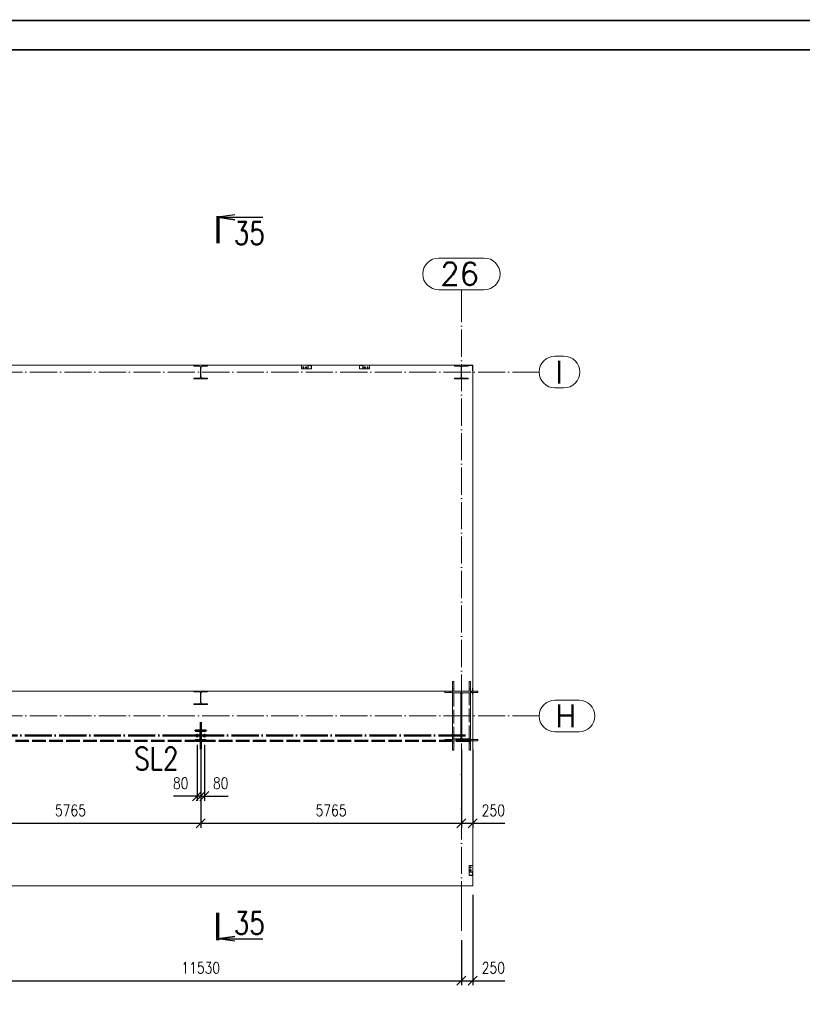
# Paper-space layout 'Layout1' of a CAD drawing. Extents: x -2 to 1380, y -36 to 422.
# Tile 34 of 65: x 797 to 970, y 202 to 420. Entities that reach past the tile are written whole.
import ezdxf
from ezdxf.enums import TextEntityAlignment as Align

# ---------------------------------------------------------------- set-up
doc = ezdxf.new("R2010")
doc.units = 0
for name, pattern in [('ACAD_ISO02W100', [15, 12, -3]), ('ACAD_ISO04W100', [30.5, 24, -3, 0.5, -3]), ('HP_01_CER_B', [8, 5, -1, 1, -1])]:
    doc.linetypes.add(name, pattern=pattern)
doc.layers.get('0').update_dxf_attribs({"linetype": 'CONTINUOUS'})
doc.layers.get('DEFPOINTS').update_dxf_attribs({"color": 132, "linetype": 'CONTINUOUS'})
doc.layers.add('RAMECEK_HP', color=251, linetype='CONTINUOUS')
for name, color, linetype, lineweight in [('SS_1.ET-HALA_TaO-KCE_LEMOVANI', 9, 'CONTINUOUS', 13), ('SS_1.ET-HALA_TaO-KCE_OPLASTENI', 9, 'CONTINUOUS', 13), ('SS_1.ET-HALA_TaO-PODLAHA', 9, 'CONTINUOUS', 13), ('SS_1.ET-HALA_TaO-PRISTAVBA-SLOUP', 9, 'CONTINUOUS', 13), ('SS_1.ET-HALA_TaO-RASTR', 7, 'HP_01_CER_B', 13), ('SS_1.ET-HALA_TaO-SLOUP', 9, 'CONTINUOUS', 13), ('SS_2.ET-HALA_TaO-PRISTAVBA-SLOUP', 122, 'CONTINUOUS', 50), ('SS_KOTY', 3, 'CONTINUOUS', 25), ('SS_PLNA_025', 7, 'CONTINUOUS', 25), ('SS_POPIS', 140, 'CONTINUOUS', 25), ('SS_REZ', 6, 'CONTINUOUS', 70), ('SS_SRAFY', 8, 'CONTINUOUS', 18), ('SS_TEXT7', 6, 'CONTINUOUS', 70)]:
    doc.layers.add(name, color=color, linetype=linetype, lineweight=lineweight)
doc.styles.add('ROMANS', font='romans.shx', dxfattribs={"width": 0.8})
doc.styles.add('romans.shx', font='romans.shx', dxfattribs={"height": 5})
doc.linetypes.add('ZIGZAG', pattern='A,0.00254,-5.08,[131,ltypeshp.shx,S=5.08,R=0,X=-5.08,Y=0],-10.16,[131,ltypeshp.shx,S=5.08,R=180,X=5.08,Y=0],-5.08', length=20.32254)
doc.dimstyles.new('A-1_(2.5)_100AS', dxfattribs={"dimtxt": 2.5, "dimasz": 2, "dimexe": 1, "dimexo": 2, "dimgap": 0, "dimtad": 0, "dimdec": 1, "dimlfac": 100, "dimrnd": 1, "dimtxsty": 'ROMANS', "dimblk1": 'OBLIQUE', "dimblk2": 'OBLIQUE', "dimsah": 1, "dimcen": 2, "dimclrd": 256, "dimclre": 256, "dimclrt": 256, "dimadec": 1, "dimazin": 2, "dimtfac": 0.714286, "dimtdec": 1, "dimtmove": 0, "dimatfit": 3, "dimldrblk": 'OPEN', "dimfxl": 1, "dimtvp": 1.142857, "dimtfill": 1, "dimtolj": 1, "dimlwd": -1, "dimlwe": -1, "dimarcsym": 0})

# ---------------------------------------------------------------- blocks, each defined once
blk = doc.blocks.new('*U6')
at = {"layer": 'RAMECEK_HP', "lineweight": 35, "const_width": 0.35}
for points in [[(0, 420), (0, 0), (1188, 0), (1188, 420)], [(6.5, 413.5), (6.5, 6.5), (1181.5, 6.5), (1181.5, 413.5)]]:
    blk.add_lwpolyline(points, close=True, dxfattribs=at)
at = {"layer": 'DEFPOINTS', "style": 'ROMANS', "width": 0.8}
blk.add_attdef('TISK', text='', height=10, dxfattribs=at).set_placement((1188, -33), align=Align.RIGHT)
blk = doc.blocks.new('0KRIZ')
at = {"color": 0, "linetype": 'ByBlock', "ltscale": 0.5}
for p, q in [((0, -0.5), (0, 0.5)), ((-0.5, 0), (0.5, 0))]:
    blk.add_line(p, q, dxfattribs=at)
blk = doc.blocks.new('_Oblique')
at = {"color": 0, "linetype": 'ByBlock', "lineweight": -2}
blk.add_line((-0.5, -0.5), (0.5, 0.5), dxfattribs=at)
blk = doc.blocks.new('*D34')
at = {"layer": 'DEFPOINTS', "color": 0, "transparency": 16777216}
for p in [(779.48, 218.62), (894.78, 218.62), (894.78, 207.61)]:
    blk.add_point(p, dxfattribs=at)
at = {"layer": 'SS_KOTY', "transparency": 16777216}
for p, q in [((779.48, 216.62), (779.48, 206.61)), ((894.78, 216.62), (894.78, 206.61)), ((779.48, 207.61), (894.78, 207.61))]:
    blk.add_line(p, q, dxfattribs=at)
at = {"layer": 'SS_KOTY', "transparency": 16777216, "xscale": 2, "yscale": 2, "zscale": 2, "rotation": 180}
blk.add_blockref('_Oblique', (779.48, 207.61), dxfattribs=at)
at = {"layer": 'SS_KOTY', "transparency": 16777216, "xscale": 2, "yscale": 2, "zscale": 2}
blk.add_blockref('_Oblique', (894.78, 207.61), dxfattribs=at)
at = {"layer": 'SS_KOTY', "transparency": 16777216, "insert": (837.13, 210.47), "char_height": 2.5, "attachment_point": 5, "style": 'ROMANS', "bg_fill": 3, "box_fill_scale": 1.1, "bg_fill_color": 256, "bg_fill_true_color": 13158600, "bg_fill_transparency": 0}
blk.add_mtext('\\A1;11530', dxfattribs=at)
blk = doc.blocks.new('_OPEN')
at = {"color": 0, "linetype": 'ByBlock'}
for p, q in [((-1, 0.17), (0, 0)), ((0, 0), (-1, -0.17)), ((0, 0), (-1, 0))]:
    blk.add_line(p, q, dxfattribs=at)
blk = doc.blocks.new('*D35')
at = {"layer": 'DEFPOINTS', "color": 0, "transparency": 16777216}
for p in [(897.28, 228.62), (894.78, 218.62), (897.28, 207.61)]:
    blk.add_point(p, dxfattribs=at)
at = {"layer": 'SS_KOTY', "transparency": 16777216}
for p, q in [((897.28, 226.62), (897.28, 206.61)), ((894.78, 216.62), (894.78, 206.61)), ((894.78, 207.61), (897.28, 207.61)), ((897.28, 207.61), (904.42, 207.61))]:
    blk.add_line(p, q, dxfattribs=at)
at = {"layer": 'SS_KOTY', "transparency": 16777216, "xscale": 2, "yscale": 2, "zscale": 2, "rotation": 180}
blk.add_blockref('_Oblique', (894.78, 207.61), dxfattribs=at)
at = {"layer": 'SS_KOTY', "transparency": 16777216, "xscale": 2, "yscale": 2, "zscale": 2}
blk.add_blockref('_Oblique', (897.28, 207.61), dxfattribs=at)
at = {"layer": 'SS_KOTY', "transparency": 16777216, "insert": (901.85, 210.47), "char_height": 2.5, "attachment_point": 5, "style": 'ROMANS', "bg_fill": 3, "box_fill_scale": 1.1, "bg_fill_color": 256, "bg_fill_true_color": 13158600, "bg_fill_transparency": 0}
blk.add_mtext('\\A1;250', dxfattribs=at)
blk = doc.blocks.new('*D89')
at = {"layer": 'DEFPOINTS', "color": 0, "transparency": 16777216}
for p in [(836.33, 261.83), (837.13, 261.83), (836.33, 248.44)]:
    blk.add_point(p, dxfattribs=at)
at = {"layer": 'SS_KOTY', "transparency": 16777216}
for p, q in [((836.33, 259.83), (836.33, 247.44)), ((837.13, 259.83), (837.13, 247.44)), ((836.33, 248.44), (831.09, 248.44)), ((837.13, 248.44), (836.33, 248.44))]:
    blk.add_line(p, q, dxfattribs=at)
at = {"layer": 'SS_KOTY', "transparency": 16777216, "xscale": 2, "yscale": 2, "zscale": 2, "rotation": 180}
blk.add_blockref('_Oblique', (836.33, 248.44), dxfattribs=at)
at = {"layer": 'SS_KOTY', "transparency": 16777216, "xscale": 2, "yscale": 2, "zscale": 2}
blk.add_blockref('_Oblique', (837.13, 248.44), dxfattribs=at)
at = {"layer": 'SS_KOTY', "transparency": 16777216, "insert": (832.71, 251.3), "char_height": 2.5, "attachment_point": 5, "style": 'ROMANS', "bg_fill": 3, "box_fill_scale": 1.1, "bg_fill_color": 256, "bg_fill_true_color": 13158600, "bg_fill_transparency": 0}
blk.add_mtext('\\A1;80', dxfattribs=at)
blk = doc.blocks.new('*D90')
at = {"layer": 'DEFPOINTS', "color": 0, "transparency": 16777216}
for p in [(837.13, 261.83), (837.93, 261.83), (837.93, 248.44)]:
    blk.add_point(p, dxfattribs=at)
at = {"layer": 'SS_KOTY', "transparency": 16777216}
for p, q in [((837.13, 259.83), (837.13, 247.44)), ((837.93, 259.83), (837.93, 247.44)), ((837.13, 248.44), (837.93, 248.44)), ((837.93, 248.44), (843.17, 248.44))]:
    blk.add_line(p, q, dxfattribs=at)
at = {"layer": 'SS_KOTY', "transparency": 16777216, "xscale": 2, "yscale": 2, "zscale": 2, "rotation": 180}
blk.add_blockref('_Oblique', (837.13, 248.44), dxfattribs=at)
at = {"layer": 'SS_KOTY', "transparency": 16777216, "xscale": 2, "yscale": 2, "zscale": 2}
blk.add_blockref('_Oblique', (837.93, 248.44), dxfattribs=at)
at = {"layer": 'SS_KOTY', "transparency": 16777216, "insert": (841.55, 251.3), "char_height": 2.5, "attachment_point": 5, "style": 'ROMANS', "bg_fill": 3, "box_fill_scale": 1.1, "bg_fill_color": 256, "bg_fill_true_color": 13158600, "bg_fill_transparency": 0}
blk.add_mtext('\\A1;80', dxfattribs=at)
blk = doc.blocks.new('*D92')
at = {"layer": 'DEFPOINTS', "color": 0, "transparency": 16777216}
for p in [(837.13, 261.83), (779.48, 260.68, 5), (837.13, 242.44)]:
    blk.add_point(p, dxfattribs=at)
at = {"layer": 'SS_KOTY', "transparency": 16777216}
for p, q in [((837.13, 259.83), (837.13, 241.44)), ((779.48, 258.68), (779.48, 241.44)), ((779.48, 242.44), (837.13, 242.44))]:
    blk.add_line(p, q, dxfattribs=at)
at = {"layer": 'SS_KOTY', "transparency": 16777216, "xscale": 2, "yscale": 2, "zscale": 2, "rotation": 180}
blk.add_blockref('_Oblique', (779.48, 242.44), dxfattribs=at)
at = {"layer": 'SS_KOTY', "transparency": 16777216, "xscale": 2, "yscale": 2, "zscale": 2}
blk.add_blockref('_Oblique', (837.13, 242.44), dxfattribs=at)
at = {"layer": 'SS_KOTY', "transparency": 16777216, "insert": (808.31, 245.3), "char_height": 2.5, "attachment_point": 5, "style": 'ROMANS', "bg_fill": 3, "box_fill_scale": 1.1, "bg_fill_color": 256, "bg_fill_true_color": 13158600, "bg_fill_transparency": 0}
blk.add_mtext('\\A1;5765', dxfattribs=at)
blk = doc.blocks.new('*D93')
at = {"layer": 'DEFPOINTS', "color": 0, "transparency": 16777216}
for p in [(837.13, 261.83), (894.78, 260.68, 5), (894.78, 242.44)]:
    blk.add_point(p, dxfattribs=at)
at = {"layer": 'SS_KOTY', "transparency": 16777216}
for p, q in [((837.13, 259.83), (837.13, 241.44)), ((894.78, 258.68), (894.78, 241.44)), ((837.13, 242.44), (894.78, 242.44))]:
    blk.add_line(p, q, dxfattribs=at)
at = {"layer": 'SS_KOTY', "transparency": 16777216, "xscale": 2, "yscale": 2, "zscale": 2, "rotation": 180}
blk.add_blockref('_Oblique', (837.13, 242.44), dxfattribs=at)
at = {"layer": 'SS_KOTY', "transparency": 16777216, "xscale": 2, "yscale": 2, "zscale": 2}
blk.add_blockref('_Oblique', (894.78, 242.44), dxfattribs=at)
at = {"layer": 'SS_KOTY', "transparency": 16777216, "insert": (865.96, 245.3), "char_height": 2.5, "attachment_point": 5, "style": 'ROMANS', "bg_fill": 3, "box_fill_scale": 1.1, "bg_fill_color": 256, "bg_fill_true_color": 13158600, "bg_fill_transparency": 0}
blk.add_mtext('\\A1;5765', dxfattribs=at)
blk = doc.blocks.new('*D94')
at = {"layer": 'DEFPOINTS', "color": 0, "transparency": 16777216}
for p in [(894.78, 260.68, 5), (897.28, 260.68, -2.5), (897.28, 242.44)]:
    blk.add_point(p, dxfattribs=at)
at = {"layer": 'SS_KOTY', "transparency": 16777216}
for p, q in [((894.78, 258.68), (894.78, 241.44)), ((897.28, 258.68), (897.28, 241.44)), ((894.78, 242.44), (897.28, 242.44)), ((897.28, 242.44), (904.42, 242.44))]:
    blk.add_line(p, q, dxfattribs=at)
at = {"layer": 'SS_KOTY', "transparency": 16777216, "xscale": 2, "yscale": 2, "zscale": 2, "rotation": 180}
blk.add_blockref('_Oblique', (894.78, 242.44), dxfattribs=at)
at = {"layer": 'SS_KOTY', "transparency": 16777216, "xscale": 2, "yscale": 2, "zscale": 2}
blk.add_blockref('_Oblique', (897.28, 242.44), dxfattribs=at)
at = {"layer": 'SS_KOTY', "transparency": 16777216, "insert": (901.85, 245.3), "char_height": 2.5, "attachment_point": 5, "style": 'ROMANS', "bg_fill": 3, "box_fill_scale": 1.1, "bg_fill_color": 256, "bg_fill_true_color": 13158600, "bg_fill_transparency": 0}
blk.add_mtext('\\A1;250', dxfattribs=at)
blk = doc.blocks.new('*U109')
at = {"layer": 'SS_PLNA_025'}
blk.add_lwpolyline([(3.78, 6.25), (0, 5.72), (3.78, 5.2), (0, 5.72), (10, 5.72)], dxfattribs=at)
at = {"layer": 'SS_REZ'}
blk.add_line((0, 5.99), (0, 0), dxfattribs=at)
at = {"layer": 'SS_TEXT7', "style": 'ROMANS', "width": 0.8}
blk.add_attdef('REZs', text='', height=5, dxfattribs=at).set_placement((7, -0.28), align=Align.CENTER)
blk = doc.blocks.new('*U108')
at = {"layer": 'SS_PLNA_025'}
blk.add_lwpolyline([(3.78, -6.25), (0, -5.72), (3.78, -5.2), (0, -5.72), (10, -5.72)], dxfattribs=at)
at = {"layer": 'SS_REZ'}
blk.add_line((0, -5.99), (0, 0), dxfattribs=at)
at = {"layer": 'SS_TEXT7', "style": 'ROMANS', "width": 0.8}
blk.add_attdef('REZs', text='', height=5, dxfattribs=at).set_placement((7, -4.72), align=Align.CENTER)

psp = doc.layouts.get("Layout1")

# ---------------------------------------------------------------- linework, layer by layer
at = {"layer": 'SS_1.ET-HALA_TaO-KCE_LEMOVANI', "color": 5, "linetype": 'Continuous', "ltscale": 0.25}
for p, q in [((859.4319, 343.7303), (860.9319, 343.7303)), ((859.4319, 343.7303), (859.4319, 342.9303)), ((859.4319, 342.9303), (860.9319, 342.9303)), ((859.8319, 343.3898), (859.7371, 343.335)), ((859.7371, 343.335), (859.7371, 343.2255)), ((859.7371, 343.2255), (859.8319, 343.1708)), ((859.9267, 343.335), (859.8319, 343.3898)), ((859.8319, 343.1708), (859.9267, 343.2255)), ((859.9267, 343.2255), (859.9267, 343.335)), ((860.4319, 343.3898), (860.3371, 343.335)), ((860.3371, 343.335), (860.3371, 343.2255)), ((860.3371, 343.2255), (860.4319, 343.1708)), ((860.5267, 343.335), (860.4319, 343.3898)), ((860.4319, 343.1708), (860.5267, 343.2255)), ((860.5267, 343.2255), (860.5267, 343.335)), ((860.8319, 343.6303), (860.8319, 343.0303)), ((860.8819, 343.0303), (860.8819, 343.6303)), ((860.9319, 343.7303), (861.5319, 343.7303)), ((860.9319, 343.6803), (861.5319, 343.6803)), ((861.5319, 342.9803), (860.9319, 342.9803)), ((860.9319, 342.9303), (861.5319, 342.9303)), ((861.5319, 343.7303), (861.6319, 343.7303)), ((861.5319, 342.9303), (861.6319, 342.9303)), ((861.5819, 343.6303), (861.5819, 343.0303)), ((861.6319, 343.7303), (861.6319, 343.6303)), ((861.6319, 343.6303), (861.6319, 343.0303)), ((861.6319, 343.0303), (861.6319, 342.9303)), ((872.2319, 343.7303), (872.3319, 343.7303)), ((872.2319, 343.7303), (872.2319, 343.6303)), ((872.2319, 343.6303), (872.2319, 343.0303)), ((872.2319, 343.0303), (872.2319, 342.9303)), ((872.2319, 342.9303), (872.3319, 342.9303)), ((872.2819, 343.0303), (872.2819, 343.6303)), ((872.3319, 343.7303), (872.9319, 343.7303)), ((872.3319, 343.6803), (872.9319, 343.6803)), ((872.9319, 342.9803), (872.3319, 342.9803)), ((872.3319, 342.9303), (872.9319, 342.9303)), ((872.9319, 343.7303), (874.4319, 343.7303)), ((872.9319, 342.9303), (874.4319, 342.9303)), ((872.9819, 343.6303), (872.9819, 343.0303)), ((873.0319, 343.0303), (873.0319, 343.6303)), ((873.4319, 343.3898), (873.3371, 343.335)), ((873.3371, 343.335), (873.3371, 343.2255)), ((873.3371, 343.2255), (873.4319, 343.1708)), ((873.5267, 343.335), (873.4319, 343.3898)), ((873.4319, 343.1708), (873.5267, 343.2255)), ((873.5267, 343.2255), (873.5267, 343.335)), ((874.0319, 343.3898), (873.9371, 343.335)), ((873.9371, 343.335), (873.9371, 343.2255)), ((873.9371, 343.2255), (874.0319, 343.1708)), ((874.1267, 343.335), (874.0319, 343.3898)), ((874.0319, 343.1708), (874.1267, 343.2255)), ((874.1267, 343.2255), (874.1267, 343.335)), ((874.4319, 342.9303), (874.4319, 343.7303)), ((897.2819, 233.0803), (896.4819, 233.0803)), ((896.4819, 231.5803), (896.4819, 233.0803)), ((897.2819, 233.0803), (897.2819, 231.5803)), ((896.4819, 230.9803), (896.4819, 231.5803)), ((896.4819, 230.8803), (896.4819, 230.9803)), ((896.4819, 230.8803), (896.5819, 230.8803)), ((896.5319, 230.9803), (896.5319, 231.5803)), ((897.1819, 231.6803), (896.5819, 231.6803)), ((896.5819, 231.6303), (897.1819, 231.6303)), ((897.1819, 230.9303), (896.5819, 230.9303)), ((896.5819, 230.8803), (897.1819, 230.8803)), ((896.7771, 232.7751), (896.7224, 232.6803)), ((896.7224, 232.6803), (896.7771, 232.5854)), ((896.7771, 232.1751), (896.7224, 232.0803)), ((896.7224, 232.0803), (896.7771, 231.9854)), ((896.8866, 232.7751), (896.7771, 232.7751)), ((896.7771, 232.5854), (896.8866, 232.5854)), ((896.8866, 232.1751), (896.7771, 232.1751)), ((896.7771, 231.9854), (896.8866, 231.9854)), ((896.9414, 232.6803), (896.8866, 232.7751)), ((896.8866, 232.5854), (896.9414, 232.6803)), ((896.9414, 232.0803), (896.8866, 232.1751)), ((896.8866, 231.9854), (896.9414, 232.0803)), ((897.1819, 230.8803), (897.2819, 230.8803)), ((897.2319, 231.5803), (897.2319, 230.9803)), ((897.2819, 231.5803), (897.2819, 230.9803)), ((897.2819, 230.9803), (897.2819, 230.8803))]:
    psp.add_line(p, q, dxfattribs=at)
at = {"layer": 'SS_1.ET-HALA_TaO-KCE_LEMOVANI', "color": 9, "linetype": 'ACAD_ISO04W100', "ltscale": 0.25}
for p, q in [((859.7119, 343.2803), (859.9519, 343.2803)), ((859.7719, 343.2803), (859.8919, 343.2803)), ((859.8319, 343.1603), (859.8319, 343.4003)), ((859.8319, 343.2203), (859.8319, 343.3403)), ((860.3119, 343.2803), (860.5519, 343.2803)), ((860.3719, 343.2803), (860.4919, 343.2803)), ((860.4319, 343.1603), (860.4319, 343.4003)), ((860.4319, 343.2203), (860.4319, 343.3403)), ((873.3119, 343.2803), (873.5519, 343.2803)), ((873.3719, 343.2803), (873.4919, 343.2803)), ((873.4319, 343.1603), (873.4319, 343.4003)), ((873.4319, 343.2203), (873.4319, 343.3403)), ((873.9119, 343.2803), (874.1519, 343.2803)), ((873.9719, 343.2803), (874.0919, 343.2803)), ((874.0319, 343.1603), (874.0319, 343.4003)), ((874.0319, 343.2203), (874.0319, 343.3403)), ((896.7119, 232.6803), (896.9519, 232.6803)), ((896.7119, 232.0803), (896.9519, 232.0803)), ((896.7719, 232.6803), (896.8919, 232.6803)), ((896.7719, 232.0803), (896.8919, 232.0803)), ((896.8319, 232.8003), (896.8319, 232.5603)), ((896.8319, 232.7403), (896.8319, 232.6203)), ((896.8319, 232.2003), (896.8319, 231.9603)), ((896.8319, 232.1403), (896.8319, 232.0203))]:
    psp.add_line(p, q, dxfattribs=at)
at = {"layer": 'SS_1.ET-HALA_TaO-KCE_LEMOVANI', "color": 5, "linetype": 'Continuous', "ltscale": 0.25}
for centre, radius in [((859.8319, 343.2803), 0.12), ((859.8319, 343.2803), 0.06), ((860.4319, 343.2803), 0.12), ((860.4319, 343.2803), 0.06), ((873.4319, 343.2803), 0.12), ((873.4319, 343.2803), 0.06), ((874.0319, 343.2803), 0.12), ((874.0319, 343.2803), 0.06), ((896.8319, 232.6803), 0.12), ((896.8319, 232.0803), 0.12), ((896.8319, 232.6803), 0.06), ((896.8319, 232.0803), 0.06)]:
    psp.add_circle(centre, radius, dxfattribs=at)
at = {"layer": 'SS_1.ET-HALA_TaO-KCE_LEMOVANI', "color": 9, "linetype": 'ACAD_ISO02W100', "ltscale": 0.25}
for centre in [(859.8319, 343.2803), (860.4319, 343.2803), (873.4319, 343.2803), (874.0319, 343.2803), (896.8319, 232.6803), (896.8319, 232.0803)]:
    psp.add_circle(centre, 0.07, dxfattribs=at)
at = {"layer": 'SS_1.ET-HALA_TaO-KCE_LEMOVANI', "color": 5, "linetype": 'Continuous', "ltscale": 0.25}
for centre, start, end in [((860.9319, 343.6303), 90, 180), ((860.9319, 343.0303), 180, 270), ((861.5319, 343.6303), 0, 90), ((861.5319, 343.0303), 270, 0), ((872.3319, 343.6303), 90, 180), ((872.3319, 343.0303), 180, 270), ((872.9319, 343.6303), 0, 90), ((872.9319, 343.0303), 270, 0), ((896.5819, 231.5803), 90, 180), ((896.5819, 230.9803), 180, 270), ((897.1819, 231.5803), 0, 90), ((897.1819, 230.9803), 270, 0)]:
    psp.add_arc(centre, 0.1, start, end, dxfattribs=at)
at = {"layer": 'SS_1.ET-HALA_TaO-KCE_LEMOVANI', "color": 5, "linetype": 'Continuous', "ltscale": 0.25, "extrusion": (0, 0, -1)}
for centre, start, end in [((-860.9319, 343.6303), 0, 90), ((-860.9319, 343.0303), 270, 0), ((-861.5319, 343.6303), 90, 180), ((-861.5319, 343.0303), 180, 270)]:
    psp.add_arc(centre, 0.05, start, end, dxfattribs=at)
at = {"layer": 'SS_1.ET-HALA_TaO-KCE_LEMOVANI', "color": 5, "linetype": 'Continuous', "ltscale": 0.25, "extrusion": (2.27374e-14, -9.41813e-15, -1)}
for centre in [(-872.3319, 343.6303), (-896.5819, 231.5803)]:
    psp.add_arc(centre, 0.05, 0, 90, dxfattribs=at)
at = {"layer": 'SS_1.ET-HALA_TaO-KCE_LEMOVANI', "color": 5, "linetype": 'Continuous', "ltscale": 0.25, "extrusion": (-1.13687e-14, -4.70906e-15, -1)}
for centre in [(-872.3319, 343.0303), (-896.5819, 230.9803)]:
    psp.add_arc(centre, 0.05, 270, 0, dxfattribs=at)
at = {"layer": 'SS_1.ET-HALA_TaO-KCE_LEMOVANI', "color": 5, "linetype": 'Continuous', "ltscale": 0.25, "extrusion": (-4.70906e-15, -1.13687e-14, -1)}
psp.add_arc((-872.9319, 343.6303), 0.05, 90, 180, dxfattribs=at)
at = {"layer": 'SS_1.ET-HALA_TaO-KCE_LEMOVANI', "color": 5, "linetype": 'Continuous', "ltscale": 0.25, "extrusion": (9.41813e-15, -2.27374e-14, -1)}
psp.add_arc((-872.9319, 343.0303), 0.05, 180, 270, dxfattribs=at)
at = {"layer": 'SS_1.ET-HALA_TaO-KCE_LEMOVANI', "color": 5, "linetype": 'Continuous', "ltscale": 0.25, "extrusion": (-9.41813e-15, -2.27374e-14, -1)}
psp.add_arc((-897.1819, 231.5803), 0.05, 90, 180, dxfattribs=at)
at = {"layer": 'SS_1.ET-HALA_TaO-KCE_LEMOVANI', "color": 5, "linetype": 'Continuous', "ltscale": 0.25, "extrusion": (4.70906e-15, -1.13687e-14, -1)}
psp.add_arc((-897.1819, 230.9803), 0.05, 180, 270, dxfattribs=at)
at = {"layer": 'SS_1.ET-HALA_TaO-KCE_OPLASTENI', "color": 5, "linetype": 'Continuous', "ltscale": 0.25}
for p, q in [((896.2819, 343.7303), (897.1819, 343.7303)), ((896.2819, 343.6703), (896.2819, 343.7303)), ((896.2819, 343.6703), (897.1819, 343.6703)), ((897.2219, 342.5303), (897.2219, 343.6303)), ((897.2219, 342.5303), (897.2819, 342.5303)), ((897.2819, 343.6303), (897.2819, 342.5303)), ((897.2819, 272.3403), (897.2219, 272.3403)), ((897.2219, 271.6703), (897.2219, 272.3403)), ((897.2819, 272.3403), (897.2819, 270.9403)), ((897.2219, 271.6703), (896.7819, 271.6703)), ((896.7819, 271.6703), (896.7819, 271.6103)), ((896.7819, 271.6103), (897.2219, 271.6103)), ((897.2219, 271.6103), (897.2219, 271.6703)), ((897.2219, 270.9403), (897.2219, 271.6103)), ((897.2219, 270.9403), (897.2819, 270.9403))]:
    psp.add_line(p, q, dxfattribs=at)
psp.add_arc((897.1819, 343.6303), 0.1, 0, 90, dxfattribs=at)
at = {"layer": 'SS_1.ET-HALA_TaO-KCE_OPLASTENI', "color": 5, "linetype": 'Continuous', "ltscale": 0.25, "extrusion": (0, 0, -1)}
psp.add_arc((-897.1819, 343.6303), 0.04, 90, 180, dxfattribs=at)
at = {"layer": 'SS_1.ET-HALA_TaO-PODLAHA', "ltscale": 0.25}
for p, q in [((780.9819, 343.7303), (835.6319, 343.7303)), ((838.6319, 343.7303), (859.4319, 343.7303)), ((861.6319, 343.7303), (872.2319, 343.7303)), ((874.4319, 343.7303), (893.2819, 343.7303)), ((897.1819, 343.7303), (897.2819, 343.7303)), ((897.2819, 343.7303), (897.2819, 343.6303)), ((897.2819, 342.5303), (897.2819, 272.3403)), ((835.6319, 271.6803), (781.4819, 271.6803)), ((892.7819, 271.6803), (838.6319, 271.6803)), ((897.2219, 271.6803), (896.7819, 271.6803)), ((897.2819, 271.6803), (897.2219, 271.6803))]:
    psp.add_line(p, q, dxfattribs=at)
at = {"layer": 'SS_1.ET-HALA_TaO-PRISTAVBA-SLOUP', "color": 5, "linetype": 'Continuous', "ltscale": 0.25}
for p, q in [((835.6319, 343.7303), (838.6319, 343.7303)), ((835.6319, 343.7303), (835.6319, 343.5403)), ((836.8069, 343.5403), (835.6319, 343.5403)), ((837.0769, 343.2703), (837.0769, 341.1903)), ((837.1869, 341.1903), (837.1869, 343.2703)), ((838.6319, 343.5403), (837.4569, 343.5403)), ((838.6319, 343.5403), (838.6319, 343.7303)), ((893.2819, 343.7303), (896.2819, 343.7303)), ((893.2819, 343.7303), (893.2819, 343.5403)), ((894.4569, 343.5403), (893.2819, 343.5403)), ((894.7269, 343.2703), (894.7269, 341.1903)), ((894.8369, 341.1903), (894.8369, 343.2703)), ((896.2819, 343.5403), (895.1069, 343.5403)), ((896.2819, 343.5403), (896.2819, 343.6703)), ((836.8069, 340.9203), (835.6319, 340.9203)), ((835.6319, 340.9203), (835.6319, 340.7303)), ((835.6319, 340.7303), (838.6319, 340.7303)), ((838.6319, 340.9203), (837.4569, 340.9203)), ((838.6319, 340.7303), (838.6319, 340.9203)), ((894.4569, 340.9203), (893.2819, 340.9203)), ((893.2819, 340.9203), (893.2819, 340.7303)), ((893.2819, 340.7303), (896.2819, 340.7303)), ((896.2819, 340.9203), (895.1069, 340.9203)), ((896.2819, 340.7303), (896.2819, 340.9203))]:
    psp.add_line(p, q, dxfattribs=at)
at = {"layer": 'SS_1.ET-HALA_TaO-PRISTAVBA-SLOUP', "color": 5, "linetype": 'Continuous', "ltscale": 0.25, "extrusion": (0, 0, -1)}
for centre, start, end in [((-836.8069, 343.2703), 90, 180), ((-837.4569, 343.2703), 0, 90), ((-894.4569, 343.2703), 90, 180), ((-895.1069, 343.2703), 0, 90), ((-836.8069, 341.1903), 180, 270), ((-837.4569, 341.1903), 270, 0), ((-894.4569, 341.1903), 180, 270), ((-895.1069, 341.1903), 270, 0)]:
    psp.add_arc(centre, 0.27, start, end, dxfattribs=at)
at = {"layer": 'SS_1.ET-HALA_TaO-RASTR', "linetype": 'Continuous', "ltscale": 0.25}
for p, q in [((899.8295, 367.4574), (889.7343, 367.4574)), ((889.7343, 360.4574), (899.8295, 360.4574)), ((917.4658, 345.7303), (915.4658, 345.7303)), ((915.4658, 338.7303), (917.4658, 338.7303)), ((920.7991, 269.6803), (915.4658, 269.6803)), ((915.4658, 262.6803), (920.7991, 262.6803))]:
    psp.add_line(p, q, dxfattribs=at)
at = {"layer": 'SS_1.ET-HALA_TaO-RASTR', "linetype": 'ACAD_ISO04W100', "ltscale": 0.25}
for p, q in [((894.7819, 355.4574), (894.7819, 360.4574)), ((894.7819, 355.4584), (894.7819, 355.4574)), ((44.4819, 342.2303), (906.9668, 342.2303)), ((906.9668, 342.2303), (906.9658, 342.2303)), ((906.9658, 342.2303), (911.9658, 342.2303)), ((44.4819, 266.1803), (906.9668, 266.1803)), ((906.9668, 266.1803), (906.9658, 266.1803)), ((906.9658, 266.1803), (911.9658, 266.1803))]:
    psp.add_line(p, q, dxfattribs=at)
at = {"layer": 'SS_1.ET-HALA_TaO-RASTR', "linetype": 'Continuous', "ltscale": 0.25}
for centre, start, end in [((889.7343, 363.9574), 90, 270), ((899.8295, 363.9574), 270, 90), ((915.4658, 342.2303), 90, 270), ((917.4658, 342.2303), 270, 90), ((915.4658, 266.1803), 90, 270), ((920.7991, 266.1803), 270, 90)]:
    psp.add_arc(centre, 3.5, start, end, dxfattribs=at)
at = {"layer": 'SS_1.ET-HALA_TaO-SLOUP', "color": 9, "linetype": 'ACAD_ISO02W100', "ltscale": 0.25}
for p, q in [((893.0819, 273.7712), (892.7819, 273.7712)), ((892.7819, 272.1803), (892.7819, 273.7712)), ((893.0819, 273.7712), (893.0819, 272.1803)), ((896.7819, 273.7712), (896.4819, 273.7712)), ((896.4819, 272.1803), (896.4819, 273.7712)), ((896.7819, 273.7712), (896.7819, 272.1803)), ((891.1455, 271.6803), (891.1455, 271.3803)), ((891.1455, 271.3803), (892.2819, 271.3803)), ((892.2819, 271.3803), (892.2819, 271.6803)), ((892.2819, 271.3803), (892.7819, 271.3803)), ((892.7819, 272.1803), (893.0819, 272.1803)), ((892.7819, 271.6803), (892.7819, 272.1803)), ((892.7819, 271.2703), (892.7819, 271.2803)), ((893.0819, 272.1803), (893.0819, 271.6803)), ((896.4819, 272.1803), (896.7819, 272.1803)), ((896.4819, 271.6803), (896.4819, 272.1803)), ((896.7819, 272.1803), (896.7819, 271.6803)), ((896.7819, 271.3803), (897.2819, 271.3803)), ((896.7819, 271.2803), (896.7819, 271.2703))]:
    psp.add_line(p, q, dxfattribs=at)
at = {"layer": 'SS_1.ET-HALA_TaO-SLOUP', "color": 5, "linetype": 'Continuous', "ltscale": 0.25}
for p, q in [((838.6319, 271.6803), (835.6319, 271.6803)), ((835.6319, 271.6803), (835.6319, 271.4903)), ((835.6319, 271.4903), (836.8069, 271.4903)), ((837.0769, 271.2203), (837.0769, 269.1403)), ((837.1869, 269.1403), (837.1869, 271.2203)), ((837.4569, 271.4903), (838.6319, 271.4903)), ((838.6319, 271.4903), (838.6319, 271.6803)), ((896.7819, 271.6803), (892.7819, 271.6803)), ((892.7819, 271.2803), (892.7819, 271.6803)), ((892.7819, 271.2803), (894.6819, 271.2803)), ((894.4819, 271.2703), (892.7819, 271.2703)), ((894.6819, 271.0703), (894.4819, 271.2703)), ((894.8819, 271.2803), (896.7819, 271.2803)), ((895.0819, 271.2703), (894.8819, 271.0703)), ((896.7819, 271.2703), (895.0819, 271.2703)), ((896.7819, 271.6803), (896.7819, 271.6703)), ((896.7819, 271.6103), (896.7819, 271.2803)), ((898.4182, 271.6803), (897.2819, 271.6803)), ((897.2819, 271.3803), (898.4182, 271.3803)), ((898.4182, 271.3803), (898.4182, 271.6803)), ((836.8069, 268.8703), (835.6319, 268.8703)), ((835.6319, 268.8703), (835.6319, 268.6803)), ((835.6319, 268.6803), (838.6319, 268.6803)), ((838.6319, 268.8703), (837.4569, 268.8703)), ((838.6319, 268.6803), (838.6319, 268.8703))]:
    psp.add_line(p, q, dxfattribs=at)
at = {"layer": 'SS_1.ET-HALA_TaO-SLOUP', "color": 5, "linetype": 'Continuous', "ltscale": 0.25, "extrusion": (-3.48819e-15, -8.42125e-15, -1)}
psp.add_arc((-836.8069, 271.2203), 0.27, 90, 180, dxfattribs=at)
at = {"layer": 'SS_1.ET-HALA_TaO-SLOUP', "color": 5, "linetype": 'Continuous', "ltscale": 0.25, "extrusion": (0, 0, -1)}
for centre, start, end in [((-837.4569, 271.2203), 0, 90), ((-837.4569, 269.1403), 270, 0)]:
    psp.add_arc(centre, 0.27, start, end, dxfattribs=at)
at = {"layer": 'SS_1.ET-HALA_TaO-SLOUP', "color": 5, "linetype": 'Continuous', "ltscale": 0.25, "extrusion": (-3.48819e-15, 8.42125e-15, -1)}
psp.add_arc((-836.8069, 269.1403), 0.27, 180, 270, dxfattribs=at)
at = {"layer": 'SS_2.ET-HALA_TaO-PRISTAVBA-SLOUP', "color": 7, "linetype": 'ACAD_ISO04W100', "ltscale": 0.25}
psp.add_line((744.8319, 261.8303), (897.2819, 261.8303), dxfattribs=at)
at = {"layer": 'SS_2.ET-HALA_TaO-PRISTAVBA-SLOUP', "color": 7, "linetype": 'Continuous', "ltscale": 0.25}
psp.add_line((838.3319, 262.9803), (835.9319, 262.9803), dxfattribs=at)
at = {"layer": 'SS_2.ET-HALA_TaO-PRISTAVBA-SLOUP', "color": 9, "linetype": 'ACAD_ISO02W100', "ltscale": 0.25}
psp.add_line((743.6319, 260.6803, 5), (897.2819, 260.6803, 5), dxfattribs=at)

# ---------------------------------------------------------------- block references
at = {"layer": 'RAMECEK_HP'}
psp.add_blockref('*U6', (0, 0), dxfattribs=at)
at = {"layer": 'SS_2.ET-HALA_TaO-PRISTAVBA-SLOUP', "color": 7, "linetype": 'ACAD_ISO04W100', "ltscale": 0.25, "xscale": 6, "yscale": 6, "zscale": 6}
psp.add_blockref('0KRIZ', (837.1319, 261.8303), dxfattribs=at)
at = {"layer": 'SS_REZ'}
psp.add_blockref('*U109', (840.8786, 370.745), dxfattribs=at).add_auto_attribs({'REZs': '35'})

# ---------------------------------------------------------------- texts
at = {"layer": 'SS_1.ET-HALA_TaO-RASTR', "color": 7, "style": 'romans.shx'}
for s, p in [('26', (890.1002, 361.4574)), ('I', (915.523, 339.7303)), ('H', (915.523, 263.6803))]:
    psp.add_text(s, height=5, dxfattribs=at).set_placement(p)

# ---------------------------------------------------------------- next in the draw order: dimensions: what is measured, and where the dimension line sits
at = {"layer": 'SS_KOTY'}
dim = psp.add_linear_dim(base=(836.3319, 248.4384), p1=(837.1319, 261.8303), p2=(836.3319, 261.8303), dimstyle='A-1_(2.5)_100AS', dxfattribs=at)
dim.commit()
dim.dimension.update_dxf_attribs({"geometry": '*D89', "text_midpoint": (832.7128, 251.2956)})
dim = psp.add_linear_dim(base=(894.7819, 207.608), p1=(779.4819, 218.6219), p2=(894.7819, 218.6219), dimstyle='A-1_(2.5)_100AS', override={"dimtmove": 1}, dxfattribs=at)
dim.commit()
dim.dimension.update_dxf_attribs({"geometry": '*D34', "text_midpoint": (837.1319, 210.4652)})

# ---------------------------------------------------------------- next in the draw order: block references
at = {"layer": 'SS_REZ'}
psp.add_blockref('*U108', (840.8786, 222.6017), dxfattribs=at).add_auto_attribs({'REZs': '35'})

# ---------------------------------------------------------------- next in the draw order: dimensions: what is measured, and where the dimension line sits
at = {"layer": 'SS_KOTY'}
dim = psp.add_linear_dim(base=(837.9319, 248.4384), p1=(837.1319, 261.8303), p2=(837.9319, 261.8303), dimstyle='A-1_(2.5)_100AS', dxfattribs=at)
dim.commit()
dim.dimension.update_dxf_attribs({"geometry": '*D90', "text_midpoint": (841.5509, 251.2956)})
dim = psp.add_linear_dim(base=(897.2819, 207.608), p1=(894.7819, 218.6219), p2=(897.2819, 228.6209), dimstyle='A-1_(2.5)_100AS', override={"dimtmove": 0}, dxfattribs=at)
dim.commit()
dim.dimension.update_dxf_attribs({"geometry": '*D35', "text_midpoint": (901.8533, 210.4652)})

# ---------------------------------------------------------------- next in the draw order: linework, layer by layer
at = {"layer": 'SS_1.ET-HALA_TaO-PODLAHA', "ltscale": 0.25}
psp.add_line((897.2819, 230.8803), (897.2819, 228.6209), dxfattribs=at)
at = {"layer": 'SS_1.ET-HALA_TaO-PODLAHA', "linetype": 'ZIGZAG', "ltscale": 0.25}
psp.add_line((53.9819, 228.6209), (897.2819, 228.6209), dxfattribs=at)
at = {"layer": 'SS_1.ET-HALA_TaO-RASTR', "linetype": 'ACAD_ISO04W100', "ltscale": 0.25}
for p, q in [((894.7819, 223.6209), (894.7819, 223.6219)), ((894.7819, 223.6219), (894.7819, 218.6219))]:
    psp.add_line(p, q, dxfattribs=at)

# ---------------------------------------------------------------- next in the draw order: dimensions: what is measured, and where the dimension line sits
at = {"layer": 'SS_KOTY'}
dim = psp.add_linear_dim(base=(837.1319, 242.4384), p1=(779.4819, 260.6803, 5), p2=(837.1319, 261.8303), dimstyle='A-1_(2.5)_100AS', override={"dimtmove": 1}, dxfattribs=at)
dim.commit()
dim.dimension.update_dxf_attribs({"geometry": '*D92', "text_midpoint": (808.3069, 245.2956)})

# ---------------------------------------------------------------- next in the draw order: texts
at = {"layer": 'SS_POPIS', "color": 4, "style": 'romans.shx', "width": 0.8}
psp.add_text('SL2', height=5, dxfattribs=at).set_placement((822.4328, 254.251))

# ---------------------------------------------------------------- next in the draw order: dimensions: what is measured, and where the dimension line sits
at = {"layer": 'SS_KOTY'}
dim = psp.add_linear_dim(base=(894.7819, 242.4384), p1=(837.1319, 261.8303), p2=(894.7819, 260.6803, 5), dimstyle='A-1_(2.5)_100AS', override={"dimtmove": 1}, dxfattribs=at)
dim.commit()
dim.dimension.update_dxf_attribs({"geometry": '*D93', "text_midpoint": (865.9569, 245.2956)})

# ---------------------------------------------------------------- next in the draw order: hatches: boundary and pattern name
at = {"layer": 'SS_SRAFY'}
h = psp.add_hatch(dxfattribs=at)
h.set_pattern_fill('ANSI31', color=5, scale=0.01, style=0)
h.set_pattern_definition([(45, (59.48188, 231.680275), (-0.0224506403, 0.0224506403), [])])
h.paths.add_polyline_path([(838.3319, 262.8603), (838.3319, 262.9803), (835.9319, 262.9803), (835.9319, 262.8603), (836.8844, 262.8603, -0.41421356), (837.0944, 262.6503), (837.0944, 261.0103, -0.41421356), (836.8844, 260.8003), (835.9319, 260.8003), (835.9319, 260.6803), (838.3319, 260.6803), (838.3319, 260.8003), (837.3794, 260.8003, -0.41421356), (837.1694, 261.0103), (837.1694, 262.6503, -0.41421356), (837.3794, 262.8603)], flags=0)

# ---------------------------------------------------------------- next in the draw order: linework, layer by layer
at = {"layer": 'SS_1.ET-HALA_TaO-SLOUP', "color": 9, "linetype": 'ACAD_ISO02W100', "ltscale": 0.25}
for p, q in [((891.1455, 260.9803), (892.2819, 260.9803)), ((891.1455, 260.9803), (891.1455, 260.6803)), ((891.1455, 260.6803), (892.2819, 260.6803)), ((892.2819, 260.6803), (892.2819, 260.9803))]:
    psp.add_line(p, q, dxfattribs=at)
at = {"layer": 'SS_2.ET-HALA_TaO-PRISTAVBA-SLOUP', "color": 7, "linetype": 'Continuous', "ltscale": 0.25}
for p, q in [((835.9319, 262.9803), (835.9319, 262.8603)), ((835.9319, 262.8603), (836.8844, 262.8603)), ((837.0944, 262.6503), (837.0944, 261.0103)), ((837.1694, 261.0103), (837.1694, 262.6503)), ((837.3794, 262.8603), (838.3319, 262.8603)), ((838.3319, 262.8603), (838.3319, 262.9803)), ((836.8844, 260.8003), (835.9319, 260.8003)), ((835.9319, 260.8003), (835.9319, 260.6803)), ((835.9319, 260.6803), (838.3319, 260.6803)), ((838.3319, 260.8003), (837.3794, 260.8003)), ((838.3319, 260.6803), (838.3319, 260.8003))]:
    psp.add_line(p, q, dxfattribs=at)
at = {"layer": 'SS_2.ET-HALA_TaO-PRISTAVBA-SLOUP', "color": 7, "linetype": 'ACAD_ISO04W100', "ltscale": 0.25}
for p, q in [((836.5169, 261.8303), (836.1469, 261.8303)), ((836.4319, 261.8303), (836.2319, 261.8303)), ((836.3319, 262.0153), (836.3319, 261.6453)), ((836.3319, 261.9303), (836.3319, 261.7303)), ((838.1169, 261.8303), (837.7469, 261.8303)), ((838.0319, 261.8303), (837.8319, 261.8303)), ((837.9319, 262.0153), (837.9319, 261.6453)), ((837.9319, 261.9303), (837.9319, 261.7303))]:
    psp.add_line(p, q, dxfattribs=at)
at = {"layer": 'SS_2.ET-HALA_TaO-PRISTAVBA-SLOUP', "color": 1, "linetype": 'Continuous', "ltscale": 0.25}
for p, q in [((836.3319, 262.0033), (836.1821, 261.9168)), ((836.1821, 261.9168), (836.1821, 261.7438)), ((836.1821, 261.7438), (836.3319, 261.6573)), ((836.4817, 261.9168), (836.3319, 262.0033)), ((836.3319, 261.6573), (836.4817, 261.7438)), ((836.4817, 261.7438), (836.4817, 261.9168)), ((837.9319, 262.0033), (837.7821, 261.9168)), ((837.7821, 261.9168), (837.7821, 261.7438)), ((837.7821, 261.7438), (837.9319, 261.6573)), ((838.0817, 261.9168), (837.9319, 262.0033)), ((837.9319, 261.6573), (838.0817, 261.7438)), ((838.0817, 261.7438), (838.0817, 261.9168))]:
    psp.add_line(p, q, dxfattribs=at)
for centre, radius in [((836.3319, 261.8303), 0.185), ((836.3319, 261.8303), 0.1), ((837.9319, 261.8303), 0.185), ((837.9319, 261.8303), 0.1)]:
    psp.add_circle(centre, radius, dxfattribs=at)
at = {"layer": 'SS_2.ET-HALA_TaO-PRISTAVBA-SLOUP', "color": 3, "linetype": 'ACAD_ISO02W100', "ltscale": 0.25}
for centre in [(836.3319, 261.8303), (837.9319, 261.8303)]:
    psp.add_circle(centre, 0.11, dxfattribs=at)
at = {"layer": 'SS_2.ET-HALA_TaO-PRISTAVBA-SLOUP', "color": 7, "linetype": 'Continuous', "ltscale": 0.25, "extrusion": (0, 0, -1)}
for centre, start, end in [((-836.8844, 262.6503), 90, 180), ((-837.3794, 262.6503), 0, 90), ((-836.8844, 261.0103), 180, 270), ((-837.3794, 261.0103), 270, 0)]:
    psp.add_arc(centre, 0.21, start, end, dxfattribs=at)

# ---------------------------------------------------------------- next in the draw order: dimensions: what is measured, and where the dimension line sits
at = {"layer": 'SS_KOTY'}
dim = psp.add_linear_dim(base=(897.2819, 242.4384), p1=(894.7819, 260.6803, 5), p2=(897.2819, 260.6803, -2.5), dimstyle='A-1_(2.5)_100AS', override={"dimtmove": 0}, dxfattribs=at)
dim.commit()
dim.dimension.update_dxf_attribs({"geometry": '*D94', "text_midpoint": (901.8533, 245.2956)})

# ---------------------------------------------------------------- next in the draw order: linework, layer by layer
at = {"layer": 'SS_1.ET-HALA_TaO-PODLAHA', "ltscale": 0.25}
psp.add_line((897.2819, 270.9403), (897.2819, 233.0803), dxfattribs=at)
at = {"layer": 'SS_1.ET-HALA_TaO-RASTR', "linetype": 'ACAD_ISO04W100', "ltscale": 0.25}
psp.add_line((894.7819, 223.6209), (894.7819, 355.4584), dxfattribs=at)
at = {"layer": 'SS_1.ET-HALA_TaO-SLOUP', "color": 5, "linetype": 'Continuous', "ltscale": 0.25}
for p, q in [((892.7819, 261.0903), (892.7819, 271.2703)), ((894.6819, 271.2803), (894.6819, 261.0803)), ((894.8819, 261.0803), (894.8819, 271.2803)), ((896.7819, 271.2703), (896.7819, 261.0903)), ((892.7819, 261.0903), (894.4819, 261.0903)), ((894.6819, 261.0803), (892.7819, 261.0803)), ((892.7819, 260.6803), (892.7819, 261.0803)), ((892.7819, 260.6803), (896.7819, 260.6803)), ((894.4819, 261.0903), (894.6819, 261.2903)), ((894.8819, 261.2903), (895.0819, 261.0903)), ((896.7819, 261.0803), (894.8819, 261.0803)), ((895.0819, 261.0903), (896.7819, 261.0903)), ((896.7819, 261.0803), (896.7819, 260.6803)), ((898.4182, 260.9803), (897.2819, 260.9803)), ((897.2819, 260.6803), (898.4182, 260.6803)), ((898.4182, 260.6803), (898.4182, 260.9803))]:
    psp.add_line(p, q, dxfattribs=at)
at = {"layer": 'SS_1.ET-HALA_TaO-SLOUP', "color": 9, "linetype": 'ACAD_ISO02W100', "ltscale": 0.25}
for p, q in [((893.0819, 271.2803), (893.0819, 261.0803)), ((896.4819, 261.0803), (896.4819, 271.2803)), ((892.2819, 260.9803), (892.7819, 260.9803)), ((892.2819, 260.6803), (892.7819, 260.6803)), ((892.7819, 261.0803), (892.7819, 261.0903)), ((892.7819, 260.1803), (892.7819, 260.6803)), ((893.0819, 260.1803), (892.7819, 260.1803)), ((892.7819, 258.5894), (892.7819, 260.1803)), ((893.0819, 260.6803), (893.0819, 260.1803)), ((893.0819, 260.1803), (893.0819, 258.5894)), ((896.4819, 260.1803), (896.4819, 260.6803)), ((896.7819, 260.1803), (896.4819, 260.1803)), ((896.4819, 258.5894), (896.4819, 260.1803)), ((896.7819, 261.0903), (896.7819, 261.0803)), ((896.7819, 260.9803), (897.2819, 260.9803)), ((896.7819, 260.6803), (896.7819, 260.1803)), ((896.7819, 260.6803), (897.2819, 260.6803)), ((896.7819, 260.1803), (896.7819, 258.5894)), ((892.7819, 258.5894), (893.0819, 258.5894)), ((896.4819, 258.5894), (896.7819, 258.5894))]:
    psp.add_line(p, q, dxfattribs=at)

doc.saveas('drawing.dxf')
